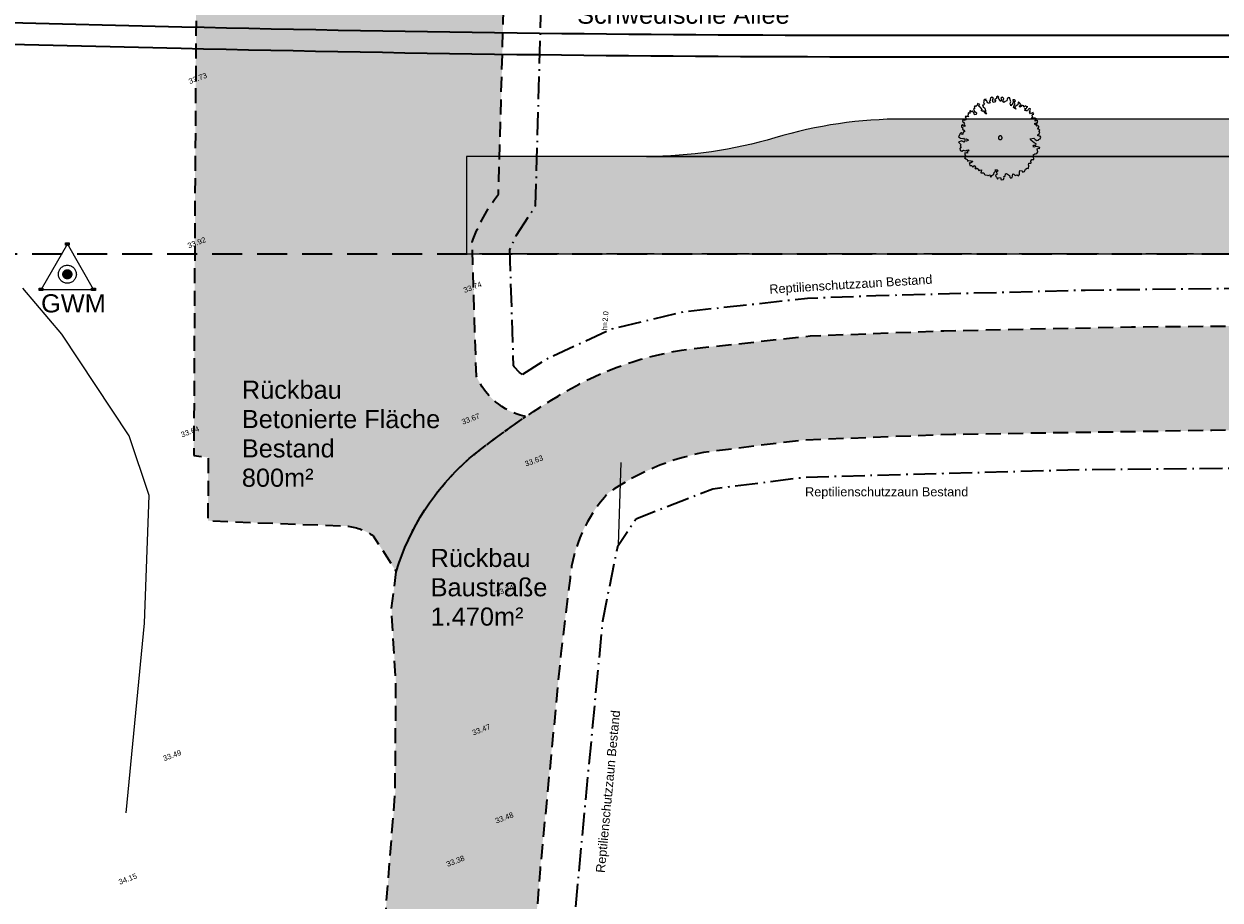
# Model space of a CAD drawing. Header units: metres. Extents: x -5569892 to 1712241, y -5568463 to 2085.
# Tile 12 of 68: x -254 to -174, y -43 to 15. Entities that reach past the tile are written whole.
import ezdxf

# ---------------------------------------------------------------- set-up
doc = ezdxf.new("R2010")
doc.units = ezdxf.units.M
doc.header["$LTSCALE"] = 0.5
for name, pattern in [('9201', [3, 2, -0.9999999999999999]), ('ISO-10 Strichpunktlinie', [4.699, 3.048, -0.7619999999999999, 0.1270000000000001, -0.7619999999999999]), ('Linienart-34', [4.2330000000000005, 2.116, -2.117]), ('Linienart-Gestrichelt mit Abstand', [6, 4, -2])]:
    doc.linetypes.add(name, pattern=pattern)
doc.layers.get('0').update_dxf_attribs({"lineweight": 25})
for name, color, linetype, lineweight in [('30 -39 Baustelle- Fläche', 7, 'Continuous', 15), ('99.02_Vermesserplan-Höhe EIF', 7, 'Continuous', 18), ('99.02_Vermesserplan-Höhe SWP', 7, 'Continuous', 18), ('99.02_Vermesserplan-Linie Tor', 7, 'Continuous', 18), ('99.02_Vermesserplan-Linie Zaun', 7, 'Continuous', 18), ('99.04_Erschließung_VP-S-Borde-Kantenstein', 7, 'Continuous', 25), ('Keine', 7, 'Continuous', 9), ('KKA_Bauabwicklung-Temporär', 7, 'Continuous', 15)]:
    doc.layers.add(name, color=color, linetype=linetype, lineweight=lineweight)
for name, color, linetype, lineweight, true_color in [('99.04_Erschließung_VP-S-Farben-Gehweg-Betonsteinpflaster', 7, 'Continuous', 25, 0xffd6a8), ('99.04_Erschließung_VP-S-Farben-Mulde', 7, 'Continuous', 25, 0xa8ffff), ('99.04_Gleisplanung VP 02_23-EB-1236L-A-FAHRKANTE', 150, 'Continuous', 35, 0x007fff), ('Grundwassermessstellen', 7, 'Continuous', 9, 0xd100e9), ('S-Baum', 7, 'Continuous', 25, 0x4c994c)]:
    doc.layers.add(name, color=color, linetype=linetype, lineweight=lineweight, true_color=true_color)
doc.styles.add('Arial', font='arial.ttf')

# ---------------------------------------------------------------- blocks, each defined once
blk = doc.blocks.new('Gruppe-42')
at = {"layer": 'S-Baum', "flags": 128}
blk.add_lwpolyline([(-186.1303340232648, 8.012045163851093), (-186.1981857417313, 8.01434943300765), (-186.2766730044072, 8.036814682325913), (-186.2750398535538, 8.084854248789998), (-186.1844332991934, 8.169483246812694), (-186.1409260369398, 8.284004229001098), (-186.1883105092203, 8.305417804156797), (-186.1866838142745, 8.35345287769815), (-186.147918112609, 8.411551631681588), (-186.2222395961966, 8.473484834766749), (-186.3017771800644, 8.464863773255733), (-186.2891291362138, 8.504044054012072), (-186.2176354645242, 8.609127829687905), (-186.2068569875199, 8.676663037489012), (-186.2938226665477, 8.69941346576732), (-186.3909004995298, 8.674415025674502), (-186.3307169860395, 8.779883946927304), (-186.474611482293, 8.793250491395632), (-186.4832382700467, 8.872758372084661), (-186.3836190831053, 8.889187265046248), (-186.3072882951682, 8.88659385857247), (-186.3121287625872, 8.994264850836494), (-186.2913794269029, 9.021854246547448), (-186.3783483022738, 9.04460321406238), (-186.4591331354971, 8.999251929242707), (-186.4565462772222, 9.075552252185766), (-186.3747047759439, 9.151991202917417), (-186.4518510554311, 9.214020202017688), (-186.5316785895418, 9.196919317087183), (-186.6080078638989, 9.199511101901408), (-186.7073402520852, 9.191562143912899), (-186.6851533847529, 9.261539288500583), (-186.6047486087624, 9.295591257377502), (-186.6815100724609, 9.36892099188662), (-186.6106911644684, 9.45422420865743), (-186.5418849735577, 9.480179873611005), (-186.5974697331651, 9.51035807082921), (-186.5951658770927, 9.578174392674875), (-186.6844330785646, 9.533107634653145), (-186.7737019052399, 9.488039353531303), (-186.8414066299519, 9.578043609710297), (-186.7609085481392, 9.614916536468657), (-186.8277978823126, 9.645482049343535), (-186.7852476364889, 9.731737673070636), (-186.7624889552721, 9.818668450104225), (-186.8494583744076, 9.841424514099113), (-186.9309166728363, 9.776284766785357), (-186.9731747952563, 9.69850337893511), (-187.0608175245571, 9.70147569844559), (-187.1669015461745, 9.744681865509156), (-187.0864031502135, 9.781564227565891), (-187.1628763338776, 9.86337068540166), (-187.0441355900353, 9.859345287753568), (-187.0132796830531, 9.934681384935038), (-186.9532438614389, 9.952452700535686), (-187.0596154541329, 9.987179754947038), (-187.1293361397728, 10.01783341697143), (-187.1878872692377, 9.960404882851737), (-187.2475409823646, 9.953946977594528), (-187.2166850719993, 10.02928307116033), (-187.3124172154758, 10.04384822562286), (-187.371786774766, 10.04586168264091), (-187.4133819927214, 9.987858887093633), (-187.4630682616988, 9.941447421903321), (-187.5208038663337, 9.991501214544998), (-187.4594273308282, 10.04882841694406), (-187.4178350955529, 10.10683603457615), (-187.4824261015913, 10.20521727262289), (-187.5670932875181, 10.29578813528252), (-187.5995312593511, 10.2572845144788), (-187.6245877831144, 10.10252934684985), (-187.7149154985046, 10.02637740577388), (-187.8044717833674, 9.972833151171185), (-187.7507542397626, 9.804092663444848), (-187.9026014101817, 9.916751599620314), (-187.8693487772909, 10.06273521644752), (-187.797855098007, 10.16781898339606), (-187.8500848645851, 10.29690057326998), (-187.7714555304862, 10.36212917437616), (-187.8567878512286, 10.43292546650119), (-187.9444337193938, 10.43589788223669), (-187.9285721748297, 10.31936424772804), (-187.952387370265, 10.20135052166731), (-188.074238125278, 10.03007538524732), (-188.1276658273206, 10.20729255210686), (-188.0847297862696, 10.30485437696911), (-188.1569866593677, 10.51100793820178), (-188.1440512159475, 10.55866262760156), (-188.2617330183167, 10.59377325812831), (-188.3219180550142, 10.48830596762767), (-188.3460120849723, 10.36181518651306), (-188.4547852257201, 10.32589173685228), (-188.556704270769, 10.24164875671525), (-188.6127147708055, 10.34256940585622), (-188.5555997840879, 10.52452177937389), (-188.6405550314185, 10.60662220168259), (-188.7415104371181, 10.55063097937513), (-188.6967087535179, 10.45292086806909), (-188.7490861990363, 10.32738851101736), (-188.8516258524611, 10.47515168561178), (-188.9170778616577, 10.54809865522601), (-188.8865078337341, 10.6149587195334), (-188.9523431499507, 10.67660333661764), (-189.0313590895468, 10.600067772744), (-189.0456369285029, 10.51285410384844), (-189.1635583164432, 10.45744140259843), (-189.0786023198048, 10.37534017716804), (-189.1610164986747, 10.28194525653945), (-189.2580958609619, 10.2569484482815), (-189.3002301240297, 10.41073486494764), (-189.3037130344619, 10.41409414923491), (-189.2297756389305, 10.50777576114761), (-189.3540229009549, 10.59969366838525), (-189.4429089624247, 10.56593483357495), (-189.4578572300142, 10.45892945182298), (-189.4495210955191, 10.37094413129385), (-189.5219211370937, 10.32247728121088), (-189.4528745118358, 10.27204067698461), (-189.5064469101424, 10.19463907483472), (-189.6297806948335, 10.22994059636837), (-189.6848344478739, 10.35911874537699), (-189.7630324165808, 10.39006777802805), (-189.7207728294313, 10.46784596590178), (-189.8370649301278, 10.46047533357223), (-189.8895815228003, 10.41415906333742), (-189.8731432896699, 10.31458362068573), (-189.89590202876, 10.2276512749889), (-189.8482770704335, 10.12984699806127), (-189.9007951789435, 10.08353235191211), (-189.9775063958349, 10.0748154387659), (-189.9246096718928, 9.965516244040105), (-189.820438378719, 9.865794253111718), (-189.7745377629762, 9.7171223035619), (-189.7703681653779, 9.589669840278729), (-189.6948487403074, 9.479601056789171), (-189.8204401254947, 9.531955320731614), (-189.8543612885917, 9.70002364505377), (-189.9355320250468, 9.643363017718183), (-190.0494282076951, 9.706639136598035), (-189.9792794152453, 9.772160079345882), (-190.1103797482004, 9.91240456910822), (-190.2433921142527, 9.996130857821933), (-190.1429608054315, 10.12003431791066), (-190.2968197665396, 10.17334960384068), (-190.3198636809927, 10.07793884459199), (-190.4221670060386, 9.98238803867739), (-190.4770769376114, 10.03234835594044), (-190.5316067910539, 9.926691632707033), (-190.4628485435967, 9.867775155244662), (-190.5638054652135, 9.811785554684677), (-190.509039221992, 9.67412985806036), (-190.3766922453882, 9.570621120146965), (-190.389487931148, 9.443744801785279), (-190.4975899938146, 9.427609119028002), (-190.5250438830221, 9.536044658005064), (-190.6355850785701, 9.698224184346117), (-190.697346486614, 9.629594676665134), (-190.7829743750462, 9.691907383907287), (-190.8317060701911, 9.673759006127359), (-190.7964392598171, 9.545252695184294), (-190.8560932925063, 9.538785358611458), (-190.9229875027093, 9.569346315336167), (-190.9252876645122, 9.501522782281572), (-190.9279702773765, 9.422399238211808), (-190.968794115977, 9.387002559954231), (-190.8834552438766, 9.316213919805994), (-191.0113442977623, 9.300748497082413), (-191.0768953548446, 9.370867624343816), (-191.1285942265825, 9.265111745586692), (-191.0818756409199, 9.223924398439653), (-191.0748766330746, 9.096372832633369), (-191.2154193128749, 9.041724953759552), (-191.2017116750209, 9.111986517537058), (-191.2718115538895, 9.13134320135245), (-191.3134569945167, 8.988470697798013), (-191.2469460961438, 8.946607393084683), (-191.162949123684, 8.836251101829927), (-191.2239472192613, 8.790221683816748), (-191.1380326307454, 8.736385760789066), (-191.14910083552, 8.660377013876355), (-191.2678385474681, 8.664399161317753), (-191.3122520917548, 8.7734145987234), (-191.3736351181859, 8.716081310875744), (-191.3652965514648, 8.628098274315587), (-191.2796710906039, 8.565783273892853), (-191.3109151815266, 8.479140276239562), (-191.2255789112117, 8.40834464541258), (-191.1415818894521, 8.297989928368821), (-191.1692930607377, 8.310392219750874), (-191.2694701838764, 8.282523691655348), (-191.2740672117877, 8.146881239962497), (-191.3545655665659, 8.110000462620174), (-191.3324776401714, 8.177152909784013), (-191.3986969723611, 8.227497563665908), (-191.4392324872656, 8.200579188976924), (-191.5633817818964, 7.961482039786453), (-191.4391368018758, 7.869566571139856), (-191.3038204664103, 7.853659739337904), (-191.2434014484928, 7.882730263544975), (-191.1895455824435, 7.801689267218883), (-191.0698511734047, 7.825923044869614), (-190.974976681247, 7.785929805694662), (-190.9180063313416, 7.713264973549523), (-191.0270613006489, 7.668869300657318), (-191.1420110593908, 7.701056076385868), (-191.2244276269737, 7.607660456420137), (-191.2824531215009, 7.649235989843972), (-191.3687494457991, 7.691769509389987), (-191.5753622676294, 7.608244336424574), (-191.4825034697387, 7.508908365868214), (-191.3975466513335, 7.426807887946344), (-191.4563898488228, 7.360906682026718), (-191.4021436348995, 7.291167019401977), (-191.4824085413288, 7.177896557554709), (-191.4574920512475, 7.0780312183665), (-191.3442666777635, 6.994975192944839), (-191.2341543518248, 7.070456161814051), (-191.1283578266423, 7.018772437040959), (-191.0079926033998, 7.062786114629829), (-190.9193945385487, 7.088076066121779), (-190.8732512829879, 7.029924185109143), (-191.0112494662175, 6.966706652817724), (-190.953893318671, 6.905348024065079), (-191.0256201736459, 6.876661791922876), (-191.1493411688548, 6.90066188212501), (-191.1539422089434, 6.765017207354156), (-191.0624244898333, 6.62611433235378), (-191.1612289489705, 6.550250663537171), (-191.0755988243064, 6.487933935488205), (-191.0005176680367, 6.448609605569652), (-190.9642933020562, 6.348361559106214), (-190.9039654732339, 6.374603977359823), (-190.7773276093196, 6.353338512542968), (-190.7098583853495, 6.339732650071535), (-190.6806299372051, 6.367034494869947), (-190.6146963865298, 6.308216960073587), (-190.7657314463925, 6.1945161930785), (-190.8520247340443, 6.23704646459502), (-190.8070816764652, 6.060116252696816), (-190.6911752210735, 6.056185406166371), (-190.6460835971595, 5.96695512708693), (-190.5376986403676, 5.991571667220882), (-190.5042975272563, 6.058335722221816), (-190.419633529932, 5.967763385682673), (-190.490739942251, 5.873982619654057), (-190.4911224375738, 5.862681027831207), (-190.4167113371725, 5.803575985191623), (-190.3462704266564, 5.877571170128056), (-190.2301219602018, 5.797247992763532), (-190.2434448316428, 5.738285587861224), (-190.1857076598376, 5.68823174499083), (-190.1555232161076, 5.743791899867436), (-190.0279216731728, 5.750779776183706), (-190.0823023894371, 5.565899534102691), (-189.9861850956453, 5.562644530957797), (-189.8872354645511, 5.559284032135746), (-189.8693666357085, 5.502100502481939), (-189.8317974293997, 5.441413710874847), (-189.7841230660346, 5.428478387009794), (-189.6295899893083, 5.394947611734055), (-189.610762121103, 5.366019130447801), (-189.5903036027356, 5.385126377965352), (-189.480960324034, 5.438000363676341), (-189.4563288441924, 5.329661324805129), (-189.4183793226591, 5.280281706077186), (-189.355370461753, 5.385647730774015), (-189.2050087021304, 5.479564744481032), (-189.20175027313, 5.575644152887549), (-189.0900095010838, 5.699164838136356), (-189.1583858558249, 5.769388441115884), (-189.0000719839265, 5.764020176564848), (-188.9260421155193, 5.693604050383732), (-189.0650929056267, 5.599302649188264), (-189.0069724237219, 5.560551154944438), (-189.0109981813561, 5.441869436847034), (-189.09997868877, 5.405279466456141), (-189.086277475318, 5.308620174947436), (-189.048040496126, 5.26771653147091), (-188.9731918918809, 5.137867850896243), (-188.9108505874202, 5.223457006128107), (-188.7653324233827, 5.258128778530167), (-188.7314120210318, 5.090061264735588), (-188.5748695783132, 5.115871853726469), (-188.5309790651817, 5.241693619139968), (-188.5484658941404, 5.310187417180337), (-188.4594845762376, 5.346778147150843), (-188.434805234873, 5.490226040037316), (-188.3662881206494, 5.507704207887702), (-188.3082642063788, 5.466128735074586), (-188.1755337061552, 5.373928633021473), (-188.1476973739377, 5.276793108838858), (-188.0818597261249, 5.215147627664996), (-188.0016458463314, 5.24354760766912), (-187.9704103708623, 5.330191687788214), (-187.9566538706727, 5.485329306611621), (-187.8778823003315, 5.471340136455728), (-187.793211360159, 5.380763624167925), (-187.6557896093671, 5.427030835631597), (-187.5588588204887, 5.364327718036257), (-187.4965174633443, 5.449918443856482), (-187.51065006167, 5.617316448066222), (-187.4702614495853, 5.723454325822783), (-187.3521939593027, 5.699646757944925), (-187.2792173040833, 5.598152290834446), (-187.1782611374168, 5.654142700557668), (-187.1054250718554, 5.79878544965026), (-186.9956977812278, 5.862959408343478), (-186.8974242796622, 5.839824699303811), (-186.870350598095, 6.053919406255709), (-186.9096415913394, 6.063743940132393), (-186.8763897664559, 6.209726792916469), (-186.8170178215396, 6.207714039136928), (-186.7409807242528, 6.196646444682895), (-186.7202305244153, 6.224238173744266), (-186.7199445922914, 6.232715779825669), (-186.7530528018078, 6.341343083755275), (-186.6811804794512, 6.457730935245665), (-186.6448099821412, 6.445180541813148), (-186.5454800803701, 6.453125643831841), (-186.5434666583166, 6.512470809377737), (-186.588269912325, 6.610180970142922), (-186.5738456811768, 6.785100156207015), (-186.5427500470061, 6.784046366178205), (-186.4732682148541, 6.829784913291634), (-186.4254948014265, 6.819677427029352), (-186.3453815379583, 6.845249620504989), (-186.2845279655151, 6.970499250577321), (-186.3262652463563, 7.158636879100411), (-186.2172095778, 7.203030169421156), (-186.1594682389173, 7.152983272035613), (-186.1564981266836, 7.240584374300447), (-186.2230044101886, 7.282444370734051), (-186.4004390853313, 7.308266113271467), (-186.537192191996, 7.281784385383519), (-186.5832367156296, 7.342754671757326), (-186.5416501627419, 7.40075696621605), (-186.4052794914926, 7.415938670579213), (-186.3942097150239, 7.491947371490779), (-186.5162951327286, 7.563989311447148), (-186.7449062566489, 7.749974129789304), (-186.8019772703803, 7.819809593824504), (-186.5371410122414, 7.867410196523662), (-186.4605721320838, 7.788425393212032), (-186.3551596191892, 7.725441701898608), (-186.2388626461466, 7.732816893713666), (-186.2454290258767, 7.789620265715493), (-186.2454290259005, 7.789620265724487), (-186.1278949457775, 7.833728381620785), (-186.0764756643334, 7.931008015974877)], close=True, dxfattribs=at)
at = {"layer": 'S-Baum'}
blk.add_rational_spline([(-188.8190654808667, 7.781069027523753), (-189.0569031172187, 7.844812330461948), (-188.9931598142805, 8.082649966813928), (-188.7553221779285, 8.018906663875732), (-188.5174845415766, 7.955163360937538), (-188.5812278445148, 7.717325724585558), (-188.8190654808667, 7.781069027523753)], [1, 0.3333333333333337, 0.3333333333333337, 1, 0.3333333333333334, 0.3333333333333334, 1], degree=3, knots=[0, 0, 0, 0, 0.5, 0.5, 0.5, 1, 1, 1, 1], dxfattribs=at)
blk = doc.blocks.new('_23-07-06_Massenplan_TB_Weiterführende Schule (3D)')
at = {"layer": '99.04_Erschließung_VP-S-Farben-Gehweg-Betonsteinpflaster', "linetype": 'Continuous', "lineweight": 0, "true_color": 0xffd6a8}
blk.add_hatch(color=41, dxfattribs=at).paths.add_polyline_path([(-4.344502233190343, 0.1499595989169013), (-4.344501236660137, 6.649959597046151), (-224.3795477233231, 6.649993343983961), (-224.3846136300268, 0.1499933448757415)])
at = {"layer": '99.04_Erschließung_VP-S-Farben-Mulde', "linetype": 'Continuous', "lineweight": 0, "true_color": 0xa8ffff}
h = blk.add_hatch(color=131, dxfattribs=at)
edge = h.paths.add_edge_path()
edge.add_arc((-195.2404240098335, -20.85001429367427), 29.9999999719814, 89.99999168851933, 106.5978247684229)
edge.add_arc((-212.3795430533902, 36.64999078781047), 29.99999991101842, 269.99999156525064, 286.597824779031, ccw=False)
edge.add_line((-212.3795474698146, 6.649990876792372), (-110.1371670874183, 6.649975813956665))
edge.add_line((-110.1371670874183, 6.649975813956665), (-110.1371666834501, 9.149975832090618))
edge.add_line((-110.1371666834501, 9.149975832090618), (-195.2404196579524, 9.149985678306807))
h = blk.add_hatch(color=131, dxfattribs=at)
edge = h.paths.add_edge_path()
edge.add_arc((-195.2404240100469, -20.85001428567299), 29.99999996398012, 89.99999168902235, 106.5978247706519)
edge.add_arc((-212.3795430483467, 36.6499907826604), 29.99999990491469, 269.9999915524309, 286.5978247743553, ccw=False)
edge.add_line((-212.3795474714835, 6.64999087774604), (-110.1371670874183, 6.649975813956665))
edge.add_line((-110.1371670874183, 6.649975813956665), (-110.1371666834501, 9.149975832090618))
edge.add_line((-110.1371666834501, 9.149975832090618), (-195.2404196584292, 9.149985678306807))
at = {"layer": '99.02_Vermesserplan-Linie Tor', "color": 7, "linetype": 'Continuous', "lineweight": 18}
blk.add_line((-214.0920648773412, -13.76293737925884), (-214.2578490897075, -19.24147057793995), dxfattribs=at)
at = {"layer": '99.02_Vermesserplan-Linie Zaun', "color": 7, "linetype": 'Continuous', "lineweight": 18}
for p, q in [((-251.363992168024, -5.200196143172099), (-253.972453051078, -2.125187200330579)), ((-246.8786110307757, -11.97157510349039), (-251.363992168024, -5.200196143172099)), ((-245.5365645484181, -15.96090292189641), (-246.8786110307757, -11.97157510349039)), ((-245.8664457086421, -24.47418488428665), (-245.5365645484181, -15.96090292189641)), ((-247.0707790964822, -37.12097997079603), (-245.8664457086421, -24.47418488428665))]:
    blk.add_line(p, q, dxfattribs=at)
at = {"layer": '99.04_Erschließung_VP-S-Borde-Kantenstein', "linetype": 'Continuous', "lineweight": 9}
blk.add_line((-224.3795477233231, 6.649993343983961), (-224.3846136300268, 0.1499933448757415), dxfattribs=at)
at = {"layer": '99.04_Erschließung_VP-S-Borde-Kantenstein', "lineweight": 9}
blk.add_line((-110.1371670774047, 6.649975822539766), (-212.3795477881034, 6.649990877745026), dxfattribs=at)
at = {"layer": '99.04_Erschließung_VP-S-Borde-Kantenstein', "linetype": 'Linienart-34', "lineweight": 9}
blk.add_line((6.126000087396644, 0.1499579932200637), (-224.3846136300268, 0.1499933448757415), dxfattribs=at)
at = {"layer": '99.04_Erschließung_VP-S-Farben-Gehweg-Betonsteinpflaster', "flags": 128}
blk.add_lwpolyline([(-4.344502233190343, 0.1499595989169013), (-4.344501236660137, 6.649959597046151), (-224.3795477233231, 6.649993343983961), (-224.3846136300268, 0.1499933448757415)], close=True, dxfattribs=at)
at = {"layer": '99.04_Erschließung_VP-S-Farben-Mulde', "flags": 128}
for points in [[(-195.2404196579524, 9.149985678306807, 0.07254859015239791), (-203.8099835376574, 7.899988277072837, -0.07254859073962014), (-212.3795474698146, 6.649990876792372), (-110.1371670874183, 6.649975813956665), (-110.1371666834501, 9.149975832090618)], [(-195.2404196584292, 9.149985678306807, 0.07254859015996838), (-203.8099835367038, 7.89998827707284, -0.07254859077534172), (-212.3795474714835, 6.64999087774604), (-110.1371670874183, 6.649975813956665), (-110.1371666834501, 9.149975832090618)]]:
    blk.add_lwpolyline(points, format="xyb", close=True, dxfattribs=at)
at = {"layer": '99.04_Gleisplanung VP 02_23-EB-1236L-A-FAHRKANTE', "flags": 128}
for points in [[(562.054785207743, 14.66357436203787), (-195.6767769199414, 14.71251310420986, -0.005965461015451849), (-243.3691821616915, 15.28463055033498), (-544.421406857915, 22.48900882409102)], [(562.0546754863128, 13.22887045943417), (-195.6768878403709, 13.27780679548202), (-195.6768879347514, 13.27780679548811, -0.005965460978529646), (-243.4035246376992, 13.85033473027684), (-243.4035247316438, 13.85033473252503), (-243.4035247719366, 13.85033473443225), (-544.4557500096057, 21.05471206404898, -0.0001531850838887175)]]:
    blk.add_lwpolyline(points, format="xyb", dxfattribs=at)
at = {"layer": 'S-Baum'}
blk.add_blockref('Gruppe-42', (0, 0), dxfattribs=at)
at = {"layer": '99.02_Vermesserplan-Höhe EIF', "color": 7, "insert": (-215.2695479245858, -3.651927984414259), "char_height": 0.36, "attachment_point": 3, "rotation": 85.83573621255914, "line_spacing_factor": 0.251004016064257, "style": 'Arial'}
blk.add_mtext('h=2.0', dxfattribs=at)
at = {"layer": '99.02_Vermesserplan-Höhe SWP', "color": 7, "char_height": 0.36, "rotation": 20.70020901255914, "line_spacing_factor": 0.251004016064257, "style": 'Arial'}
for s, insert, attachment_point in [('33.73', (-242.3672575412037, 12.03396406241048), 2), ('33.92', (-243.030098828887, 0.8527644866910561), 1), ('33.74', (-223.4575061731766, -1.67230944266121), 3), ('33.67', (-223.5139442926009, -10.62433213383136), 6), ('33.64', (-243.4088341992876, -11.92103041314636), 4), ('33.63', (-219.9513786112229, -13.47141873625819), 2), ('33.74', (-221.2476836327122, -22.04819771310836), 6), ('33.47', (-222.874718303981, -31.17696637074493), 3), ('33.49', (-244.6647503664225, -33.33950016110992), 1), ('33.48', (-222.5167342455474, -37.4963242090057), 1), ('33.38', (-225.1857692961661, -40.16309230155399), 2), ('34.15', (-246.4503698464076, -41.13278919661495), 3)]:
    blk.add_mtext(s, dxfattribs=dict(at, insert=insert, attachment_point=attachment_point))
blk = doc.blocks.new('Gruppe-489')
at = {"layer": '30 -39 Baustelle- Fläche', "linetype": 'Continuous', "lineweight": 0, "transparency": 33554505}
h = blk.add_hatch(color=255, dxfattribs=at)
edge = h.paths.add_edge_path()
edge.add_arc((-190.6010017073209, -54.96252978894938), 53.37301022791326, 124.00787733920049, 129.021729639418, ccw=False)
edge.add_line((-220.4528934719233, -10.71840273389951), (-220.5391147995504, -10.6657204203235))
edge.add_arc((-219.4687823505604, -6.153735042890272), 4.637199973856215, 203.4799153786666, 256.6549774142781, ccw=False)
edge.add_line((-223.722021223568, -8.001323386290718), (-224.0099904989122, 0.9314834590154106))
edge.add_line((-224.0099904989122, 0.931483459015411), (-224.0099904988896, 0.9314834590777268))
edge.add_arc((-212.6846498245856, -3.174463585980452), 12.04666520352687, 142.5637391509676, 160.0721342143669, ccw=False)
edge.add_line((-222.2500642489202, 4.148444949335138), (-222.2500642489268, 4.148444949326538))
edge.add_line((-222.2500642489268, 4.148444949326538), (-221.6360760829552, 26.27154461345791))
edge.add_arc((-231.8471444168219, 39.12911567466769), 16.4189844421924, 286.3546258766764, 308.4554698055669, ccw=False)
edge.add_line((-227.2238595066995, 23.37448820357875), (-237.5555113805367, 22.3832424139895))
edge.add_arc((-238.1607597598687, 17.66620027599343), 4.755713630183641, 82.68827280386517, 152.8128036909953)
edge.add_line((-242.3910550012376, 19.83908184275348), (-242.4912663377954, 3.989663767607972))
edge.add_line((-242.4912663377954, 3.989663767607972), (-242.5713376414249, -13.28225690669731))
edge.add_line((-242.5713376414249, -13.28225690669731), (-241.6132487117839, -13.42206403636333))
edge.add_line((-241.6132487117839, -13.42206403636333), (-241.6276335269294, -17.63732371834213))
edge.add_line((-241.6276335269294, -17.63732371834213), (-232.2807374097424, -18.0005861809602))
edge.add_arc((-232.7494304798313, -21.71407487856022), 3.742949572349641, 54.97103794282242, 82.80652505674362, ccw=False)
edge.add_line((-230.6010132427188, -18.64911568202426), (-229.068609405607, -21.03493739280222))
edge.add_arc((-213.5931518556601, -25.68076091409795), 16.15776787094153, 131.0557129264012, 163.2899337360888, ccw=False)
h = blk.add_hatch(color=255, dxfattribs=at)
edge = h.paths.add_edge_path()
edge.add_arc((-35.86757440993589, -46.11475101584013), 70.95550183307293, 118.5240215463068, 124.0363419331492)
edge.add_line((-75.58269126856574, 12.68484705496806), (-82.73684278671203, 6.229051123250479))
edge.add_line((-82.73684278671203, 6.229051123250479), (-89.95767006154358, -1.309999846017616))
edge.add_line((-89.95767006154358, -1.309999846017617), (-93.54505155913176, -4.858236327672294))
edge.add_arc((-110.5149631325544, 12.56595778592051), 24.32242667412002, 296.27209276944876, 314.24327269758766, ccw=False)
edge.add_arc((-112.5868538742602, 18.57889688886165), 30.64187323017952, 272.5360725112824, 294.769184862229, ccw=False)
edge.add_line((-111.231001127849, -12.03296451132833), (-120.0596494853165, -11.87609270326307))
edge.add_line((-120.0596494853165, -11.87609270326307), (-139.0522190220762, -11.51215725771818))
edge.add_line((-139.0522190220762, -11.51215725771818), (-155.595940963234, -11.37190662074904))
edge.add_line((-155.595940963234, -11.37190662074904), (-174.6679697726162, -11.62066338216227))
edge.add_line((-174.6679697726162, -11.62066338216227), (-191.8998468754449, -11.88921261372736))
edge.add_line((-191.8998468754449, -11.88921261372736), (-201.9391066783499, -12.26175710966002))
edge.add_line((-201.9391066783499, -12.26175710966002), (-208.5778893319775, -13.09014140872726))
edge.add_arc((-205.3354610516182, -29.55001757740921), 16.77619935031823, 101.1440005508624, 124.8544642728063)
edge.add_arc((-207.761470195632, -22.42293992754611), 9.765801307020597, 137.1656957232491, 174.3874243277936)
edge.add_line((-217.4804538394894, -21.46783150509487), (-218.0888222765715, -26.49330814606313))
edge.add_line((-218.0888222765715, -26.49330814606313), (-219.4745645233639, -40.84734468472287))
edge.add_line((-219.4745645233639, -40.84734468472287), (-220.1367228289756, -49.46499846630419))
edge.add_line((-220.1367228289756, -49.46499846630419), (-220.4176406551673, -52.47467769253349))
edge.add_line((-220.4176406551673, -52.47467769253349), (-230.5425381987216, -52.47659661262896))
edge.add_line((-230.5425381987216, -52.47659661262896), (-230.0583848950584, -47.31923588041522))
edge.add_line((-230.0583848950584, -47.31923588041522), (-229.1403537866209, -35.78830642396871))
edge.add_line((-229.1403537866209, -35.78830642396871), (-229.0859382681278, -28.51277298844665))
edge.add_line((-229.0859382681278, -28.51277298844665), (-229.3865870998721, -23.45785280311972))
edge.add_line((-229.3865870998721, -23.45785280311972), (-229.0686094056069, -21.03493739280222))
edge.add_arc((-213.5931518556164, -25.68076091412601), 16.15776787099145, 131.0557129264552, 163.2899337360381, ccw=False)
edge.add_arc((-190.6010015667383, -54.96252996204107), 53.37301045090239, 120.7038033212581, 129.0217296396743, ccw=False)
edge.add_line((-217.8532603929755, -9.071434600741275), (-217.8532603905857, -9.071434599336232))
edge.add_arc((-206.541107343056, -28.31188387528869), 22.31949136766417, 97.58321290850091, 120.4528038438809, ccw=False)
edge.add_line((-209.4865206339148, -6.187593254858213), (-209.4865206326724, -6.187593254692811))
edge.add_line((-209.4865206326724, -6.187593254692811), (-201.4567140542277, -5.31370943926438))
edge.add_line((-201.4567140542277, -5.31370943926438), (-192.5565850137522, -4.971157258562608))
edge.add_line((-192.5565850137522, -4.971157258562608), (-180.0254831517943, -4.711621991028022))
edge.add_line((-180.0254831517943, -4.711621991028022), (-162.6154168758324, -4.56334816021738))
edge.add_line((-162.6154168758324, -4.56334816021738), (-147.7874442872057, -4.344285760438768))
edge.add_line((-147.7874442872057, -4.344285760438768), (-131.8932709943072, -4.587789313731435))
edge.add_line((-131.8932709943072, -4.587789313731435), (-117.5017487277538, -4.83444207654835))
edge.add_line((-117.5017487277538, -4.83444207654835), (-109.203821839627, -4.997447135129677))
edge.add_line((-109.203821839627, -4.997447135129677), (-109.2038218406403, -4.997447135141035))
edge.add_arc((-109.340026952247, 7.153754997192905), 12.15196548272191, 270.6422122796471, 290.8939784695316)
edge.add_line((-105.0061522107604, -4.199121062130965), (-105.0061522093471, -4.199121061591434))
edge.add_line((-105.0061522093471, -4.199121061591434), (-105.0061522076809, -4.199121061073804))
edge.add_arc((-109.9263743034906, 11.63881926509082), 16.5845994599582, 287.2579544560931, 312.8345690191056)
edge.add_line((-98.65077261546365, -0.5229958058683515), (-98.65077261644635, -0.5229958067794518))
edge.add_line((-98.65077261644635, -0.5229958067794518), (-95.02332566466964, 3.074813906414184))
edge.add_line((-95.02332566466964, 3.074813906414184), (-90.14185756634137, 8.594516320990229))
edge.add_line((-90.14185756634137, 8.594516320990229), (-86.35295867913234, 12.5611331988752))
edge.add_line((-86.35295867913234, 12.5611331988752), (-82.33820205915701, 16.22795801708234))
edge.add_line((-82.33820205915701, 16.22795801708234), (-69.7507541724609, 16.22795801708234))
at = {"layer": '30 -39 Baustelle- Fläche', "color": 160, "linetype": '9201', "lineweight": 35, "transparency": 33554687, "flags": 128}
for points in [[(-224.2054538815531, -13.49665207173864, -0.02188054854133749), (-220.4528934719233, -10.71840273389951), (-220.5391147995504, -10.6657204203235, -0.2362750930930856), (-223.722021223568, -8.001323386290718), (-224.0099904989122, 0.931483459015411), (-224.0099904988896, 0.9314834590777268, -0.07654375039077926), (-222.2500642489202, 4.148444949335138), (-222.2500642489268, 4.148444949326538), (-221.6360760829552, 26.27154461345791, -0.09673316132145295), (-227.2238595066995, 23.37448820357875), (-237.5555113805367, 22.3832424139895, 0.315896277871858), (-242.3910550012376, 19.83908184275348), (-242.4912663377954, 3.989663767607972), (-242.5713376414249, -13.28225690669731), (-241.6132487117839, -13.42206403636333), (-241.6276335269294, -17.63732371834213), (-232.2807374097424, -18.0005861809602, -0.1220559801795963), (-230.6010132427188, -18.64911568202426), (-229.068609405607, -21.03493739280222, -0.1415831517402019)], [(-69.7507541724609, 16.22795801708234, 0.02405667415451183), (-75.58269126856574, 12.68484705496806), (-82.73684278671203, 6.229051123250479), (-89.95767006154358, -1.309999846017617), (-93.54505155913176, -4.858236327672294, -0.07857517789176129), (-99.74901835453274, -9.244014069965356, -0.09731572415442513), (-111.231001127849, -12.03296451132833), (-120.0596494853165, -11.87609270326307), (-139.0522190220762, -11.51215725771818), (-155.595940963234, -11.37190662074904), (-174.6679697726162, -11.62066338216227), (-191.8998468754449, -11.88921261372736), (-201.9391066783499, -12.26175710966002), (-208.5778893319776, -13.09014140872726, 0.1038271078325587), (-214.9229562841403, -15.78336221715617, 0.1638536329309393), (-217.4804538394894, -21.46783150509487), (-218.0888222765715, -26.49330814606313), (-219.4745645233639, -40.84734468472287), (-220.1367228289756, -49.46499846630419), (-220.4176406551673, -52.47467769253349), (-230.5425381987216, -52.47659661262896), (-230.0583848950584, -47.31923588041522), (-229.1403537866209, -35.78830642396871), (-229.0859382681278, -28.51277298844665), (-229.3865870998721, -23.45785280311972), (-229.0686094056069, -21.03493739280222, -0.1415831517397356), (-224.2054538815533, -13.49665207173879, -0.03630974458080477), (-217.8532603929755, -9.071434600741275), (-217.8532603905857, -9.071434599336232, -0.1001199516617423), (-209.4865206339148, -6.187593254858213), (-209.4865206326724, -6.187593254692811), (-201.4567140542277, -5.31370943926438), (-192.5565850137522, -4.971157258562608), (-180.0254831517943, -4.711621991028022), (-162.6154168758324, -4.56334816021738), (-147.7874442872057, -4.344285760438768), (-131.8932709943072, -4.587789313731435), (-117.5017487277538, -4.83444207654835), (-109.203821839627, -4.997447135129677), (-109.2038218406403, -4.997447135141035, 0.08859571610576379), (-105.0061522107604, -4.199121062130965), (-105.0061522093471, -4.199121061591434), (-105.0061522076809, -4.199121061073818, 0.1120646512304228), (-98.65077261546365, -0.5229958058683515), (-98.65077261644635, -0.5229958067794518), (-95.02332566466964, 3.074813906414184), (-90.14185756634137, 8.594516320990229), (-86.35295867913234, 12.5611331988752), (-82.33820205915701, 16.22795801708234)]]:
    blk.add_lwpolyline(points, format="xyb", close=True, dxfattribs=at)
blk = doc.blocks.new('Gruppe-490')
at = {"layer": 'Grundwassermessstellen', "linetype": 'Continuous', "lineweight": 0}
for color, points in [(9, [(-250.7028383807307, -1.203114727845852), (-250.704283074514, -1.232519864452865), (-250.7086030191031, -1.261641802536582), (-250.71575661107, -1.290200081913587), (-250.7256749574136, -1.317919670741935), (-250.7382625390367, -1.344533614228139), (-250.7533981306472, -1.369785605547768), (-250.7709359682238, -1.39343245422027), (-250.7907071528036, -1.415246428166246), (-250.8125212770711, -1.435017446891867), (-250.8361682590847, -1.452555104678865), (-250.8614203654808, -1.467690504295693), (-250.8880344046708, -1.48027788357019), (-250.9157540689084, -1.49019601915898), (-250.944312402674, -1.497349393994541), (-250.9734343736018, -1.501669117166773), (-251.0028395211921, -1.503113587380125), (-251.0322446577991, -1.501668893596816), (-251.0613665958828, -1.49734894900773), (-251.0899248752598, -1.49019535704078), (-251.1176444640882, -1.48027701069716), (-251.1442584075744, -1.467689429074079), (-251.169510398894, -1.452553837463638), (-251.1931572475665, -1.435015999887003), (-251.2149712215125, -1.415244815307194), (-251.2347422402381, -1.393430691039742), (-251.2522798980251, -1.369783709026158), (-251.2674152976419, -1.344531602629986), (-251.2800026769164, -1.317917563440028), (-251.2899208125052, -1.290197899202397), (-251.2970741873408, -1.261639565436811), (-251.301393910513, -1.232517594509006), (-251.3028383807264, -1.203112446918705), (-251.3013936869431, -1.173707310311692), (-251.297073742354, -1.144585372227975), (-251.289920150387, -1.11602709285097), (-251.2800018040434, -1.088307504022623), (-251.2674142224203, -1.061693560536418), (-251.2522786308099, -1.036441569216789), (-251.2347407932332, -1.012794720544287), (-251.2149696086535, -0.9909807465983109), (-251.193155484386, -0.9712097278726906), (-251.1695085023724, -0.9536720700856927), (-251.1442563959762, -0.9385366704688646), (-251.1176423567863, -0.9259492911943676), (-251.0899226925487, -0.9160311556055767), (-251.0613643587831, -0.908877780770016), (-251.0322423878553, -0.9045580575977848), (-251.002837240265, -0.9031135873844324), (-250.973432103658, -0.9045582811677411), (-250.9443101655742, -0.9088782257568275), (-250.9157518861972, -0.9160318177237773), (-250.8880322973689, -0.925950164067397), (-250.8614183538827, -0.9385377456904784), (-250.836166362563, -0.953673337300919), (-250.8125195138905, -0.9712111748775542), (-250.7907055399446, -0.9909823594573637), (-250.7709345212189, -1.012796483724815), (-250.7533968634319, -1.0364434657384), (-250.7382614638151, -1.061695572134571), (-250.7256740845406, -1.088309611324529), (-250.7157559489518, -1.11602927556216), (-250.7086025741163, -1.144587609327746), (-250.704282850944, -1.173709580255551)]), (142, [(-250.9528383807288, -1.203113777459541), (-250.953079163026, -1.208014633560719), (-250.9537991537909, -1.212868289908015), (-250.9549914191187, -1.217628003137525), (-250.9566444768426, -1.222247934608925), (-250.9587424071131, -1.226683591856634), (-250.9612650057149, -1.230892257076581), (-250.9641879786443, -1.234833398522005), (-250.9674831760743, -1.238469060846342), (-250.9711188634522, -1.241764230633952), (-250.9750600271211, -1.244687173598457), (-250.9792687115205, -1.247209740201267), (-250.9837043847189, -1.24930763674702), (-250.9883243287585, -1.250960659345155), (-250.9930840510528, -1.252152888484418), (-250.9979377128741, -1.252872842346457), (-251.0028385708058, -1.253113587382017), (-251.007739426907, -1.252872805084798), (-251.0125930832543, -1.252152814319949), (-251.0173527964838, -1.250960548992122), (-251.0219727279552, -1.249307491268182), (-251.0264083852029, -1.247209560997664), (-251.0306170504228, -1.244686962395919), (-251.0345581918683, -1.241763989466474), (-251.0381938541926, -1.2384687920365), (-251.0414890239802, -1.234833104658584), (-251.0444119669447, -1.230891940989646), (-251.0469345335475, -1.226683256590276), (-251.0490324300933, -1.222247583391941), (-251.0506854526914, -1.217627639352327), (-251.0518776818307, -1.212867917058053), (-251.0525976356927, -1.208014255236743), (-251.0528383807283, -1.203113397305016), (-251.052597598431, -1.198212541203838), (-251.0518776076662, -1.193358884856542), (-251.0506853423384, -1.188599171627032), (-251.0490322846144, -1.183979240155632), (-251.0469343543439, -1.179543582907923), (-251.0444117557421, -1.175334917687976), (-251.0414887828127, -1.171393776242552), (-251.0381935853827, -1.167758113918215), (-251.0345578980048, -1.164462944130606), (-251.0306167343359, -1.1615400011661), (-251.0264080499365, -1.159017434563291), (-251.0219723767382, -1.156919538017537), (-251.0173524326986, -1.155266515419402), (-251.0125927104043, -1.15407428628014), (-251.007739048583, -1.1533543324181), (-251.0028381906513, -1.153113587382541), (-250.9979373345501, -1.153354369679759), (-250.9930836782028, -1.154074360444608), (-250.9883239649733, -1.155266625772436), (-250.9837040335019, -1.156919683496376), (-250.9792683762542, -1.159017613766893), (-250.9750597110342, -1.161540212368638), (-250.9711185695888, -1.164463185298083), (-250.9674829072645, -1.167758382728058), (-250.9641877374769, -1.171394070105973), (-250.9612647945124, -1.175335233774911), (-250.9587422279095, -1.179543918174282), (-250.9566443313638, -1.183979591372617), (-250.9549913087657, -1.188599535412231), (-250.9537990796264, -1.193359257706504), (-250.9530791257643, -1.198212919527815)])]:
    blk.add_hatch(color=color, dxfattribs=at).paths.add_polyline_path(points)
at = {"layer": 'KKA_Bauabwicklung-Temporär', "linetype": 'Continuous', "lineweight": 0}
for points in [[(-251.1344653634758, 0.8936123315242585), (-250.8844653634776, 0.893611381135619), (-250.8844659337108, 0.7436113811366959), (-251.134465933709, 0.7436123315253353)], [(-252.8844768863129, -2.137469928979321), (-252.6344768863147, -2.13747087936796), (-252.6344774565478, -2.287470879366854), (-252.8844774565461, -2.287469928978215)], [(-249.3844768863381, -2.137483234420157), (-249.1344768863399, -2.137484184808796), (-249.1344774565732, -2.28748418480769), (-249.3844774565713, -2.287483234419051)]]:
    blk.add_hatch(color=1, dxfattribs=at).paths.add_polyline_path(points)
at = {"layer": 'Grundwassermessstellen', "color": 1, "lineweight": 25, "flags": 128}
blk.add_lwpolyline([(-251.0028306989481, 0.8176123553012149), (-252.7528422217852, -2.213469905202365), (-249.2528422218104, -2.2134832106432)], close=True, dxfattribs=at)
at = {"layer": 'Grundwassermessstellen', "color": 252, "linetype": 'Continuous', "lineweight": 25, "flags": 128}
for points in [[(-250.4028383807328, -1.203115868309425), (-250.4057277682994, -1.261926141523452), (-250.4143676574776, -1.320170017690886), (-250.4286748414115, -1.377286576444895), (-250.4485115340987, -1.43272575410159), (-250.4736866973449, -1.485953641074), (-250.5039578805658, -1.536457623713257), (-250.539033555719, -1.583751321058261), (-250.5785759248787, -1.627379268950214), (-250.6222041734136, -1.666921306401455), (-250.6694981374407, -1.701996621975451), (-250.7200023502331, -1.732267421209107), (-250.773230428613, -1.757442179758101), (-250.8286697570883, -1.777278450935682), (-250.8857864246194, -1.791585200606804), (-250.9440303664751, -1.800224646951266), (-251.0028406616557, -1.803113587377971), (-251.0616509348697, -1.800224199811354), (-251.1198948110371, -1.791584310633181), (-251.1770113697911, -1.777277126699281), (-251.2324505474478, -1.757440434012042), (-251.2856784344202, -1.732265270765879), (-251.3361824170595, -1.701994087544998), (-251.3834761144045, -1.666918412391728), (-251.4271040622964, -1.627376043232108), (-251.4666460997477, -1.583747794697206), (-251.5017214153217, -1.536453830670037), (-251.5319922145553, -1.485949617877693), (-251.5571669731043, -1.432721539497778), (-251.5770032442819, -1.377282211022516), (-251.591309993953, -1.320165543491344), (-251.5999494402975, -1.261921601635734), (-251.6028383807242, -1.203111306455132), (-251.5999489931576, -1.144301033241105), (-251.5913091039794, -1.086057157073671), (-251.5770019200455, -1.028940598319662), (-251.5571652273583, -0.9735014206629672), (-251.5319900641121, -0.9202735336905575), (-251.5017188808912, -0.8697695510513), (-251.466643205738, -0.8224758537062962), (-251.4271008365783, -0.7788479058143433), (-251.3834725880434, -0.7393058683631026), (-251.3361786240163, -0.7042305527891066), (-251.2856744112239, -0.6739597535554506), (-251.232446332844, -0.6487849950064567), (-251.1770070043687, -0.6289487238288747), (-251.1198903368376, -0.6146419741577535), (-251.0616463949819, -0.606002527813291), (-251.0028360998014, -0.6031135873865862), (-250.9440258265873, -0.6060029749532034), (-250.8857819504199, -0.6146428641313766), (-250.8286653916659, -0.6289500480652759), (-250.7732262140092, -0.6487867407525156), (-250.7199983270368, -0.6739619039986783), (-250.6694943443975, -0.7042330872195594), (-250.6222006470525, -0.7393087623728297), (-250.5785726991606, -0.7788511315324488), (-250.5390306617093, -0.8224793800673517), (-250.5039553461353, -0.8697733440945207), (-250.4736845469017, -0.9202775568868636), (-250.4485097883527, -0.973505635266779), (-250.4286735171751, -1.028944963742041), (-250.414366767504, -1.086061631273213), (-250.4057273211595, -1.144305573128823)], [(-250.9528383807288, -1.203113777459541), (-250.953079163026, -1.208014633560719), (-250.9537991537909, -1.212868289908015), (-250.9549914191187, -1.217628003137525), (-250.9566444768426, -1.222247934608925), (-250.9587424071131, -1.226683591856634), (-250.9612650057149, -1.230892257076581), (-250.9641879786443, -1.234833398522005), (-250.9674831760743, -1.238469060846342), (-250.9711188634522, -1.241764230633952), (-250.9750600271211, -1.244687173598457), (-250.9792687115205, -1.247209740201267), (-250.9837043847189, -1.24930763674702), (-250.9883243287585, -1.250960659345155), (-250.9930840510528, -1.252152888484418), (-250.9979377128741, -1.252872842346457), (-251.0028385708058, -1.253113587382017), (-251.007739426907, -1.252872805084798), (-251.0125930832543, -1.252152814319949), (-251.0173527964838, -1.250960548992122), (-251.0219727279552, -1.249307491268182), (-251.0264083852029, -1.247209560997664), (-251.0306170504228, -1.244686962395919), (-251.0345581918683, -1.241763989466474), (-251.0381938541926, -1.2384687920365), (-251.0414890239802, -1.234833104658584), (-251.0444119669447, -1.230891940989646), (-251.0469345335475, -1.226683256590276), (-251.0490324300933, -1.222247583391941), (-251.0506854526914, -1.217627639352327), (-251.0518776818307, -1.212867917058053), (-251.0525976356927, -1.208014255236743), (-251.0528383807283, -1.203113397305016), (-251.052597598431, -1.198212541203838), (-251.0518776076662, -1.193358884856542), (-251.0506853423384, -1.188599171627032), (-251.0490322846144, -1.183979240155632), (-251.0469343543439, -1.179543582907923), (-251.0444117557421, -1.175334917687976), (-251.0414887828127, -1.171393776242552), (-251.0381935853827, -1.167758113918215), (-251.0345578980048, -1.164462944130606), (-251.0306167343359, -1.1615400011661), (-251.0264080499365, -1.159017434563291), (-251.0219723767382, -1.156919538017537), (-251.0173524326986, -1.155266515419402), (-251.0125927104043, -1.15407428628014), (-251.007739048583, -1.1533543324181), (-251.0028381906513, -1.153113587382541), (-250.9979373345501, -1.153354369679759), (-250.9930836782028, -1.154074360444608), (-250.9883239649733, -1.155266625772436), (-250.9837040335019, -1.156919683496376), (-250.9792683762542, -1.159017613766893), (-250.9750597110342, -1.161540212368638), (-250.9711185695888, -1.164463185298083), (-250.9674829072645, -1.167758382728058), (-250.9641877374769, -1.171394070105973), (-250.9612647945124, -1.175335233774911), (-250.9587422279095, -1.179543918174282), (-250.9566443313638, -1.183979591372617), (-250.9549913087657, -1.188599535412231), (-250.9537990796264, -1.193359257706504), (-250.9530791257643, -1.198212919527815)]]:
    blk.add_lwpolyline(points, close=True, dxfattribs=at)
at = {"layer": 'Grundwassermessstellen', "color": 7, "linetype": 'Continuous', "lineweight": 25, "flags": 128}
blk.add_lwpolyline([(-250.7028383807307, -1.203114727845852), (-250.704283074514, -1.232519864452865), (-250.7086030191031, -1.261641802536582), (-250.71575661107, -1.290200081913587), (-250.7256749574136, -1.317919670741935), (-250.7382625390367, -1.344533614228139), (-250.7533981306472, -1.369785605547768), (-250.7709359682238, -1.39343245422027), (-250.7907071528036, -1.415246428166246), (-250.8125212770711, -1.435017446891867), (-250.8361682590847, -1.452555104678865), (-250.8614203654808, -1.467690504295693), (-250.8880344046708, -1.48027788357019), (-250.9157540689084, -1.49019601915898), (-250.944312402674, -1.497349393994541), (-250.9734343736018, -1.501669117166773), (-251.0028395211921, -1.503113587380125), (-251.0322446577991, -1.501668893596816), (-251.0613665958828, -1.49734894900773), (-251.0899248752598, -1.49019535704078), (-251.1176444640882, -1.48027701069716), (-251.1442584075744, -1.467689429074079), (-251.169510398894, -1.452553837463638), (-251.1931572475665, -1.435015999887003), (-251.2149712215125, -1.415244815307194), (-251.2347422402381, -1.393430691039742), (-251.2522798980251, -1.369783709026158), (-251.2674152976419, -1.344531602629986), (-251.2800026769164, -1.317917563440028), (-251.2899208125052, -1.290197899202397), (-251.2970741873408, -1.261639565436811), (-251.301393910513, -1.232517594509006), (-251.3028383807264, -1.203112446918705), (-251.3013936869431, -1.173707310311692), (-251.297073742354, -1.144585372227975), (-251.289920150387, -1.11602709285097), (-251.2800018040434, -1.088307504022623), (-251.2674142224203, -1.061693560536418), (-251.2522786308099, -1.036441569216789), (-251.2347407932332, -1.012794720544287), (-251.2149696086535, -0.9909807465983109), (-251.193155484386, -0.9712097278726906), (-251.1695085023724, -0.9536720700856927), (-251.1442563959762, -0.9385366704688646), (-251.1176423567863, -0.9259492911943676), (-251.0899226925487, -0.9160311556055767), (-251.0613643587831, -0.908877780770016), (-251.0322423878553, -0.9045580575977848), (-251.002837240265, -0.9031135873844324), (-250.973432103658, -0.9045582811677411), (-250.9443101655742, -0.9088782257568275), (-250.9157518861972, -0.9160318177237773), (-250.8880322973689, -0.925950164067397), (-250.8614183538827, -0.9385377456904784), (-250.836166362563, -0.953673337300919), (-250.8125195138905, -0.9712111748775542), (-250.7907055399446, -0.9909823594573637), (-250.7709345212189, -1.012796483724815), (-250.7533968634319, -1.0364434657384), (-250.7382614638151, -1.061695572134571), (-250.7256740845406, -1.088309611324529), (-250.7157559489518, -1.11602927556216), (-250.7086025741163, -1.144587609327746), (-250.704282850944, -1.173709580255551)], close=True, dxfattribs=at)
at = {"layer": 'KKA_Bauabwicklung-Temporär', "color": 1, "lineweight": 25, "flags": 128}
for points in [[(-251.1344653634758, 0.8936123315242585), (-250.8844653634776, 0.893611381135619), (-250.8844659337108, 0.7436113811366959), (-251.134465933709, 0.7436123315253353)], [(-252.8844768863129, -2.137469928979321), (-252.6344768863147, -2.13747087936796), (-252.6344774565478, -2.287470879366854), (-252.8844774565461, -2.287469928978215)], [(-249.3844768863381, -2.137483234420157), (-249.1344768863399, -2.137484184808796), (-249.1344774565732, -2.28748418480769), (-249.3844774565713, -2.287483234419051)]]:
    blk.add_lwpolyline(points, close=True, dxfattribs=at)
blk = doc.blocks.new('Gruppe-495')
at = {"color": 7}
blk.add_blockref('Gruppe-490', (0, 0), dxfattribs=at)
at = {"color": 1, "insert": (-252.7528422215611, -2.537672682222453), "char_height": 1.208263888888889, "attachment_point": 1, "line_spacing_factor": 0.9785275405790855, "style": 'Arial'}
blk.add_mtext('GWM', dxfattribs=at)
blk = doc.blocks.new('Gruppe-496')
at = {"layer": '30 -39 Baustelle- Fläche', "color": 92, "linetype": 'ISO-10 Strichpunktlinie', "lineweight": 35, "flags": 128}
blk.add_lwpolyline([(-220.6488373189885, -7.883052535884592), (-220.8433773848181, -7.761950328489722), (-221.1947131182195, -7.385528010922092), (-221.2433175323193, -7.300425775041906), (-221.492579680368, 0.4316859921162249), (-221.0534897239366, 1.403937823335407), (-219.770567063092, 3.375006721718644), (-219.1360760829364, 26.23685971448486), (-219.1360760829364, 50.54209387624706), (-132.4999999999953, 37.49999999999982), (-63.57629475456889, 37.49999999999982), (-63.57629475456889, 29.57967161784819), (-72.08017353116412, 25.84273071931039), (-77.12286586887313, 23.10573506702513), (-82.02732332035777, 19.90248534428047), (-90.03569611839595, 12.327511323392), (-96.11814082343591, 5.609314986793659), (-100.697879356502, 1.004430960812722), (-101.7420685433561, 0.179693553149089), (-102.8553429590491, -0.537531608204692), (-104.5993719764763, -1.395544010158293), (-105.808916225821, -1.831047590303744), (-106.9059077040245, -2.180109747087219), (-108.5641172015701, -2.459469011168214), (-110.1657847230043, -2.478067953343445), (-115.3385231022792, -2.37645431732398), (-124.6539578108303, -2.211494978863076), (-130.7680731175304, -2.106706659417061), (-138.0224229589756, -1.993595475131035), (-147.0564121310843, -1.855192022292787), (-155.2350022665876, -1.954040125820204), (-162.6445274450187, -2.063505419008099), (-171.7247373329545, -2.14083754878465), (-183.1331762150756, -2.275386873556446), (-197.0877084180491, -2.643702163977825), (-201.6402523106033, -2.818922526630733), (-209.9109572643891, -3.719023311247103), (-214.6329917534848, -4.835318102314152), (-219.0505528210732, -6.870477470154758)], close=True, dxfattribs=at)
blk.add_lwpolyline([(0.2640000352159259, -120.8361554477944), (0.2640000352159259, -2.139541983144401), (-29.42099996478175, -2.139541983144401), (-36.88545038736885, 13.26982099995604), (-70.84270669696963, 13.26982099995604), (-76.66766601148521, 8.351855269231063), (-81.00134540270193, 4.441209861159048), (-85.563593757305, -0.3220979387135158), (-91.62645155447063, -6.42354509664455), (-95.06441562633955, -9.365235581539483), (-100.675832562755, -12.34543063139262), (-103.5898620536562, -13.31141105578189), (-107.3512451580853, -14.13981697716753), (-110.1107079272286, -14.46111220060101), (-111.17960796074, -14.52427073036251), (-114.2616667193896, -14.46950717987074), (-122.1797210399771, -14.3259202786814), (-148.0189380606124, -13.92638299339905), (-183.238843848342, -14.24463244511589), (-201.750697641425, -14.74755721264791), (-207.9600061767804, -15.52235192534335), (-212.9885529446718, -17.49255252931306), (-213.1298524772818, -17.58519480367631), (-214.3221931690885, -19.38465426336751), (-215.317958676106, -24.34421929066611), (-217.3755916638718, -46.03054639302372), (-217.9185747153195, -52.69550307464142), (-218.400264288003, -57.64838990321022), (-219.0173952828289, -60.62183361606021), (-223.4524789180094, -70.20514429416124), (-224.4078829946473, -81.27391417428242), (-225.7845587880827, -107.5372289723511)], dxfattribs=at)
at = {"layer": '30 -39 Baustelle- Fläche', "color": 92, "char_height": 0.6041319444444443, "attachment_point": 2, "line_spacing_factor": 0.9712426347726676, "style": 'Arial'}
for insert, rotation in [((-198.7699519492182, -1.563068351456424), 3.5263809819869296), ((-215.2509833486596, -35.66620629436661), 84.57991183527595)]:
    blk.add_mtext('Reptilienschutzzaun Bestand', dxfattribs=dict(at, insert=insert, rotation=rotation))
at = {"layer": '30 -39 Baustelle- Fläche', "color": 92, "insert": (-196.3590449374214, -15.40686830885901), "char_height": 0.6041319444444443, "attachment_point": 2, "line_spacing_factor": 0.9712426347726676, "style": 'Arial'}
blk.add_mtext('Reptilienschutzzaun Bestand', dxfattribs=at)
blk = doc.blocks.new('_BE Phase 1 (3D)')
at = {"layer": 'Keine', "color": 1, "linetype": 'Linienart-Gestrichelt mit Abstand', "lineweight": 35, "true_color": 0xff0000, "flags": 128}
blk.add_lwpolyline([(6.039993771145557, -134.7091389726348), (4.107662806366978, -139.37286792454), (2.430210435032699, -143.2696335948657), (0.2290420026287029, -148.1893371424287), (-1.943957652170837, -152.8504528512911), (-2.569938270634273, -154.1597826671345), (-4.366682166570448, -157.8402441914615, -0.1218666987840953), (-4.987563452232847, -158.5733104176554), (-24.20773645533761, -172.4558485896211, 0.234342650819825), (-30.81423496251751, -181.881077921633), (-30.81423496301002, -181.8810779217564, -0.1382747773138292), (-50.04185584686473, -181.3206859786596), (-50.04185584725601, -181.3206859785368), (-63.53399242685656, -176.9372177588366), (-98.52806435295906, -165.5066837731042), (-148.4236417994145, -149.2972654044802), (-209.6820521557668, -128.6205604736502), (-249.4975800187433, -116.740739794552), (-271.8563458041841, -111.0797716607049), (-272.6337469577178, -110.3023705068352), (-272.6337469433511, -44.20319881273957), (-268.3990965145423, 0.1510010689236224), (-267.4662823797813, 0.150126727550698), (-197.7547814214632, 0.1498617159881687), (5.976000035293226, 0.1499580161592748), (6.006076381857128, -63.16005055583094)], format="xyb", close=True, dxfattribs=at)
at = {"layer": 'Keine', "color": 7, "transparency": 33554687}
for name in ['Gruppe-489', 'Gruppe-495']:
    blk.add_blockref(name, (0, 0), dxfattribs=at)
at = {"layer": 'Keine', "color": 7}
blk.add_blockref('Gruppe-496', (0, 0), dxfattribs=at)
at = {"layer": '30 -39 Baustelle- Fläche', "color": 7, "insert": (-217.0030489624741, 16.71041035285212), "char_height": 1.208263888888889, "attachment_point": 1, "line_spacing_factor": 0.9707149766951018, "style": 'Arial'}
blk.add_mtext('Schwedische Allee', dxfattribs=at)
at = {"layer": '30 -39 Baustelle- Fläche', "color": 160, "char_height": 1.208263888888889, "attachment_point": 1, "line_spacing_factor": 0.9707149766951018, "style": 'Arial'}
for s, insert in [('Rückbau\\PBetonierte Fläche \\PBestand\\P800m²', (-239.3642010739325, -8.298249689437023)), ('Rückbau \\PBaustraße\\P1.470m²', (-226.773656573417, -19.513333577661))]:
    blk.add_mtext(s, dxfattribs=dict(at, insert=insert))

msp = doc.modelspace()

# ---------------------------------------------------------------- block references
at = {"layer": 'Keine', "color": 1}
msp.add_blockref('_23-07-06_Massenplan_TB_Weiterführende Schule (3D)', (0, 0), dxfattribs=at)

# ---------------------------------------------------------------- next in the draw order: block references
msp.add_blockref('_BE Phase 1 (3D)', (0, 0), dxfattribs=at)

doc.saveas('drawing.dxf')
